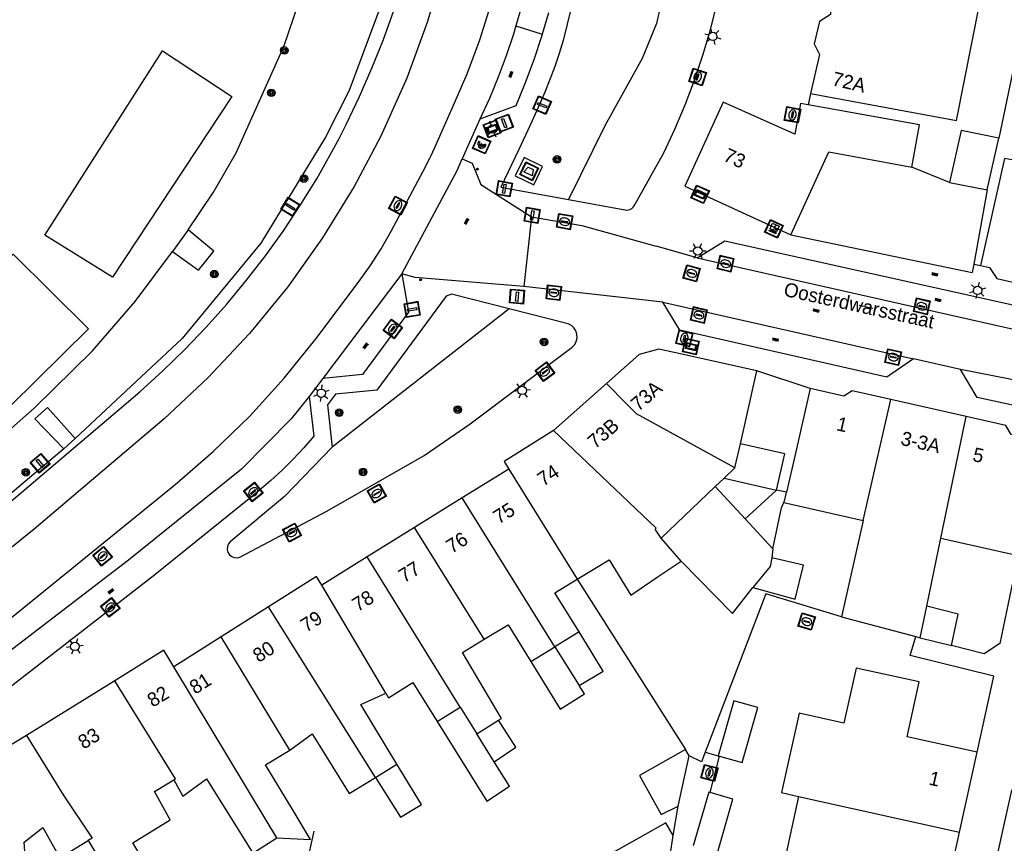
# Model space of a CAD drawing. Header units: metres. Extents: x 93870 to 95789, y 463036 to 464040.
# Tile 203 of 256: x 94582 to 94652, y 463525 to 463584. Entities that reach past the tile are written whole.
import ezdxf
from ezdxf.enums import TextEntityAlignment as Align

# ---------------------------------------------------------------- set-up
doc = ezdxf.new("R2010")
doc.units = ezdxf.units.M
doc.header["$LTSCALE"] = 25.4
for name, color, linetype in [('B_BEBOUWINGSGRENS_0', 1, 'Continuous'), ('B_LUIFEL_1', 200, 'Continuous'), ('B_TUSSENMUUR_0', 7, 'Continuous'), ('B_WOONBOOT_LIJN_0', 1, 'Continuous'), ('G_GRENS_ALGEMEEN_0', 7, 'Continuous'), ('Q_AFVAL_APART_PLAATS_0', 7, 'Continuous'), ('Q_BETAALAUTOMAAT_0', 7, 'Continuous'), ('Q_BOOM_0', 3, 'Continuous'), ('Q_BRANDKRAAN_0', 5, 'Continuous'), ('Q_ELEKTRAKAST_0', 7, 'Continuous'), ('Q_INSPECTIE_OF_RIOOLPUT_0', 253, 'Continuous'), ('Q_KOLK_0', 254, 'Continuous'), ('Q_LICHTMAST_0', 2, 'Continuous'), ('Q_OPLAADPAAL_0', 7, 'Continuous'), ('Q_STRAATNAAMBORD_0', 7, 'Continuous'), ('Q_VERKEERSBORDPAAL_0', 40, 'Continuous'), ('Q_WATERLEIDINGPUT_0', 5, 'Continuous'), ('S_GBKN_SYMBOOL_OV_GROOT_0', 7, 'Continuous'), ('T_CULTUURGRENS_0', 76, 'Continuous'), ('T_HEK_0', 57, 'Continuous'), ('T_HEK_LIJN_0', 6, 'Continuous'), ('T_MUUR_30CM_0', 10, 'Continuous'), ('T_SCHUTTING_0', 6, 'Continuous'), ('V_WEGGRENS_0', 7, 'Continuous'), ('W_WATERGRENS_0', 5, 'Continuous'), ('Z_GBKN_HUISNUMMER_0', 252, 'Continuous'), ('Z_STRAATNAAM_0', 252, 'Continuous')]:
    doc.layers.add(name, color=color, linetype=linetype)
doc.layers.add('Q_PAALTJE_0', color=7, linetype='Continuous', true_color=0x666666)

# ---------------------------------------------------------------- blocks, each defined once
blk = doc.blocks.new('Q_AFVAL_APART_PLAATS')
for points in [[(-0.5, 0.5), (0.5, 0.5), (0.5, -0.5), (-0.5, -0.5)], [(-0.336, 0.197), (0.331, 0.197), (0.19, -0.251), (-0.196, -0.251)]]:
    blk.add_lwpolyline(points, close=True)
blk.add_lwpolyline([(-0.442, 0.464), (0.438, 0.464, -0.414214), (0.459, 0.442), (0.459, -0.437, -0.414214), (0.438, -0.459), (-0.442, -0.459, -0.414214), (-0.463, -0.437), (-0.463, 0.442, -0.414214), (-0.442, 0.464)], format="xyb")
blk = doc.blocks.new('Q_STRAATNAAMBORD')
for points in [[(-0.5, 0.5), (0.5, 0.5), (0.5, -0.5), (-0.5, -0.5)], [(-0.369, 0.22), (0.358, 0.22), (0.358, -0.214), (-0.369, -0.214)]]:
    blk.add_lwpolyline(points, close=True)
for points in [[(-0.442, 0.464), (0.438, 0.464, -0.414214), (0.459, 0.442), (0.459, -0.437, -0.414214), (0.438, -0.459), (-0.442, -0.459, -0.414214), (-0.463, -0.437), (-0.463, 0.442), (-0.463, 0.444), (-0.463, 0.446), (-0.463, 0.448), (-0.462, 0.45), (-0.461, 0.451), (-0.46, 0.453), (-0.459, 0.455), (-0.458, 0.456), (-0.457, 0.457), (-0.456, 0.459), (-0.454, 0.46), (-0.453, 0.461), (-0.451, 0.462), (-0.449, 0.462), (-0.447, 0.463), (-0.446, 0.463), (-0.444, 0.464), (-0.442, 0.464)], [(-0.287, 0.16), (0.281, 0.16, -0.414214), (0.303, 0.139), (0.303, -0.134, -0.414214), (0.281, -0.156), (-0.287, -0.156, -0.414214), (-0.308, -0.134), (-0.308, 0.139), (-0.308, 0.14), (-0.308, 0.142), (-0.307, 0.144), (-0.307, 0.146), (-0.306, 0.148), (-0.305, 0.149), (-0.304, 0.151), (-0.303, 0.152), (-0.302, 0.154), (-0.3, 0.155), (-0.299, 0.156), (-0.297, 0.157), (-0.296, 0.158), (-0.294, 0.159), (-0.292, 0.159), (-0.29, 0.16), (-0.288, 0.16), (-0.287, 0.16)]]:
    blk.add_lwpolyline(points, format="xyb")
blk = doc.blocks.new('Q_OPLAADPAAL')
for points in [[(-0.5, 0.5), (0.5, 0.5), (0.5, -0.5), (-0.5, -0.5)], [(-0.08, 0.333), (0.071, 0.333), (0.071, -0.329), (-0.08, -0.329)]]:
    blk.add_lwpolyline(points, close=True)
blk.add_lwpolyline([(-0.442, 0.464), (0.438, 0.464, -0.414214), (0.459, 0.442), (0.459, -0.437, -0.414214), (0.438, -0.459), (-0.442, -0.459, -0.414214), (-0.463, -0.437), (-0.463, 0.442), (-0.463, 0.444), (-0.463, 0.446), (-0.463, 0.448), (-0.462, 0.45), (-0.461, 0.451), (-0.46, 0.453), (-0.459, 0.455), (-0.458, 0.456), (-0.457, 0.457), (-0.456, 0.459), (-0.454, 0.46), (-0.453, 0.461), (-0.451, 0.462), (-0.449, 0.462), (-0.447, 0.463), (-0.446, 0.463), (-0.444, 0.464), (-0.442, 0.464)], format="xyb")
blk = doc.blocks.new('Q_ELEKTRAKAST')
for points in [[(-0.5, 0.5), (0.5, 0.5), (0.5, -0.5), (-0.5, -0.5)], [(-0.262, 0.264), (0.25, 0.264), (0.25, 0.187), (-0.262, 0.187)], [(-0.262, 0.107), (0.25, 0.107), (0.25, -0.332), (-0.262, -0.332)]]:
    blk.add_lwpolyline(points, close=True)
blk.add_lwpolyline([(-0.442, 0.464), (0.438, 0.464, -0.414214), (0.459, 0.442), (0.459, -0.437, -0.414214), (0.438, -0.459), (-0.442, -0.459, -0.414214), (-0.463, -0.437), (-0.463, 0.442), (-0.463, 0.444), (-0.463, 0.446), (-0.463, 0.448), (-0.462, 0.45), (-0.461, 0.451), (-0.46, 0.453), (-0.459, 0.455), (-0.458, 0.456), (-0.457, 0.457), (-0.456, 0.459), (-0.454, 0.46), (-0.453, 0.461), (-0.451, 0.462), (-0.449, 0.462), (-0.447, 0.463), (-0.446, 0.463), (-0.444, 0.464), (-0.442, 0.464)], format="xyb")
blk.add_lwpolyline([(-0.177, 0.001, -1), (-0.177, -0.069, -1)], format="xyb", close=True)
blk.add_lwpolyline([(0.044, 0.088), (-0.056, -0.112), (0.044, -0.112), (-0.056, -0.312)])
blk = doc.blocks.new('Q_LICHTMAST')
for points in [[(-0.26, 0.15), (-0.52, 0.3)], [(0, 0.3), (0, 0.6)], [(0.26, 0.15), (0.52, 0.3)], [(-0.26, -0.15), (-0.52, -0.3)], [(0, -0.3), (0, -0.6)], [(0.26, -0.15), (0.52, -0.3)]]:
    blk.add_lwpolyline(points)
blk.add_circle((0, 0), 0.3)
blk = doc.blocks.new('Q_VERKEERSBORDPAAL')
for points in [[(-0.5, 0.5), (0.5, 0.5), (0.5, -0.5), (-0.5, -0.5)], [(-0.08, 0.333), (0.071, 0.333), (0.071, -0.329), (-0.08, -0.329)]]:
    blk.add_lwpolyline(points, close=True)
blk.add_lwpolyline([(-0.442, 0.464), (0.438, 0.464, -0.414214), (0.459, 0.442), (0.459, -0.437, -0.414214), (0.438, -0.459), (-0.442, -0.459, -0.414214), (-0.463, -0.437), (-0.463, 0.442), (-0.463, 0.444), (-0.463, 0.446), (-0.463, 0.448), (-0.462, 0.45), (-0.461, 0.451), (-0.46, 0.453), (-0.459, 0.455), (-0.458, 0.456), (-0.457, 0.457), (-0.456, 0.459), (-0.454, 0.46), (-0.453, 0.461), (-0.451, 0.462), (-0.449, 0.462), (-0.447, 0.463), (-0.446, 0.463), (-0.444, 0.464), (-0.442, 0.464)], format="xyb")
blk = doc.blocks.new('Q_PAAL_STEEN')
for points in [[(-0.5, 0.5), (0.5, 0.5), (0.5, -0.5), (-0.5, -0.5)], [(-0.08, 0.33), (0.07, 0.33), (0.07, -0.33), (-0.08, -0.33)]]:
    blk.add_lwpolyline(points, close=True)
blk.add_lwpolyline([(-0.44, 0.46), (0.44, 0.46, -0.414214), (0.46, 0.44), (0.46, -0.44, -0.414214), (0.44, -0.46), (-0.44, -0.46, -0.414214), (-0.46, -0.44), (-0.46, 0.44), (-0.46, 0.44), (-0.46, 0.45), (-0.46, 0.45), (-0.46, 0.45), (-0.46, 0.45), (-0.46, 0.45), (-0.46, 0.45), (-0.46, 0.46), (-0.46, 0.46), (-0.46, 0.46), (-0.45, 0.46), (-0.45, 0.46), (-0.45, 0.46), (-0.45, 0.46), (-0.45, 0.46), (-0.45, 0.46), (-0.44, 0.46), (-0.44, 0.46)], format="xyb")
blk = doc.blocks.new('Q_PAALTJE')
at = {"color": 251, "true_color": 0x666666, "xscale": 0.1, "yscale": 0.1, "zscale": 0.01}
blk.add_blockref('Q_PAAL_STEEN', (0, 0), dxfattribs=at)
blk = doc.blocks.new('Q_INSPECTIE_OF_RIOOLPUT')
blk.add_lwpolyline([(-0.5, 0.5), (0.5, 0.5), (0.5, -0.5), (-0.5, -0.5)], close=True)
for points in [[(-0.442, 0.464), (0.438, 0.464, -0.414214), (0.459, 0.442), (0.459, -0.437, -0.414214), (0.438, -0.459), (-0.442, -0.459, -0.414214), (-0.463, -0.437), (-0.463, 0.442), (-0.463, 0.444), (-0.463, 0.446), (-0.463, 0.448), (-0.462, 0.45), (-0.461, 0.451), (-0.46, 0.453), (-0.459, 0.455), (-0.458, 0.456), (-0.457, 0.457), (-0.456, 0.459), (-0.454, 0.46), (-0.453, 0.461), (-0.451, 0.462), (-0.449, 0.462), (-0.447, 0.463), (-0.446, 0.463), (-0.444, 0.464), (-0.442, 0.464)], [(-0.345, 0.105, 0.380426), (-0.276, -0.18)], [(-0.008, 0.266, 0.240218), (-0.345, 0.105)], [(-0.194, 0.045, 0.853344), (-0.194, -0.032)], [(0.331, 0.111, 0.240191), (-0.008, 0.266)], [(0.185, -0.032, 0.849746), (0.185, 0.045)], [(0.267, -0.176, 0.380426), (0.331, 0.111)], [(-0.276, -0.18, 0.148452), (0.012, -0.257)], [(0.012, -0.257, 0.131742), (0.267, -0.176)]]:
    blk.add_lwpolyline(points, format="xyb")
for points in [[(-0.194, 0.045), (0.185, 0.045)], [(0.185, -0.032), (-0.194, -0.032)]]:
    blk.add_lwpolyline(points)
blk = doc.blocks.new('Q_KOLK')
blk.add_lwpolyline([(-0.5, 0.5), (0.5, 0.5), (0.5, -0.5), (-0.5, -0.5)], close=True)
for points in [[(-0.442, 0.464), (0.438, 0.464, -0.414214), (0.459, 0.442), (0.459, -0.437, -0.414214), (0.438, -0.459), (-0.442, -0.459, -0.414214), (-0.463, -0.437), (-0.463, 0.442, -0.414214), (-0.442, 0.464)], [(-0.345, 0.105, 0.380426), (-0.276, -0.18)], [(-0.008, 0.266, 0.240218), (-0.345, 0.105)], [(-0.194, 0.045, 0.853344), (-0.194, -0.032)], [(0.331, 0.111, 0.240191), (-0.008, 0.266)], [(0.185, -0.032, 0.849746), (0.185, 0.045)], [(0.267, -0.176, 0.380426), (0.331, 0.111)], [(-0.276, -0.18, 0.148452), (0.012, -0.257)], [(0.012, -0.257, 0.131742), (0.267, -0.176)]]:
    blk.add_lwpolyline(points, format="xyb")
for points in [[(-0.194, 0.045), (0.185, 0.045)], [(0.185, -0.032), (-0.194, -0.032)]]:
    blk.add_lwpolyline(points)
blk = doc.blocks.new('Q_BRANDKRAAN')
blk.add_lwpolyline([(-0.5, 0.5), (0.5, 0.5), (0.5, -0.5), (-0.5, -0.5)], close=True)
for points in [[(-0.442, 0.464), (0.438, 0.464, -0.414214), (0.459, 0.442), (0.459, -0.437, -0.414214), (0.438, -0.459), (-0.442, -0.459, -0.414214), (-0.463, -0.437), (-0.463, 0.442), (-0.463, 0.444), (-0.463, 0.446), (-0.463, 0.448), (-0.462, 0.45), (-0.461, 0.451), (-0.46, 0.453), (-0.459, 0.455), (-0.458, 0.456), (-0.457, 0.457), (-0.456, 0.459), (-0.454, 0.46), (-0.453, 0.461), (-0.451, 0.462), (-0.449, 0.462), (-0.447, 0.463), (-0.446, 0.463), (-0.444, 0.464), (-0.442, 0.464)], [(-0.345, 0.105, 0.380426), (-0.276, -0.18)], [(-0.008, 0.266, 0.240218), (-0.345, 0.105)], [(-0.194, 0.045, 0.853344), (-0.194, -0.032)], [(0.331, 0.111, 0.240191), (-0.008, 0.266)], [(0.185, -0.032, 0.849746), (0.185, 0.045)], [(0.267, -0.176, 0.380426), (0.331, 0.111)], [(-0.276, -0.18, 0.148452), (0.012, -0.257)], [(0.012, -0.257, 0.131742), (0.267, -0.176)]]:
    blk.add_lwpolyline(points, format="xyb")
for points in [[(-0.194, 0.045), (0.185, 0.045)], [(0.185, -0.032), (-0.194, -0.032)]]:
    blk.add_lwpolyline(points)
blk = doc.blocks.new('Q_WATERLEIDINGPUT')
blk.add_lwpolyline([(-0.5, 0.5), (0.5, 0.5), (0.5, -0.5), (-0.5, -0.5)], close=True)
for points in [[(-0.442, 0.464), (0.438, 0.464, -0.414214), (0.459, 0.442), (0.459, -0.437, -0.414214), (0.438, -0.459), (-0.442, -0.459, -0.414214), (-0.463, -0.437), (-0.463, 0.442), (-0.463, 0.444), (-0.463, 0.446), (-0.463, 0.448), (-0.462, 0.45), (-0.461, 0.451), (-0.46, 0.453), (-0.459, 0.455), (-0.458, 0.456), (-0.457, 0.457), (-0.456, 0.459), (-0.454, 0.46), (-0.453, 0.461), (-0.451, 0.462), (-0.449, 0.462), (-0.447, 0.463), (-0.446, 0.463), (-0.444, 0.464), (-0.442, 0.464)], [(-0.345, 0.105, 0.380426), (-0.276, -0.18)], [(-0.008, 0.266, 0.240218), (-0.345, 0.105)], [(-0.194, 0.045, 0.853344), (-0.194, -0.032)], [(0.331, 0.111, 0.240191), (-0.008, 0.266)], [(0.185, -0.032, 0.849746), (0.185, 0.045)], [(0.267, -0.176, 0.380426), (0.331, 0.111)], [(-0.276, -0.18, 0.148452), (0.012, -0.257)], [(0.012, -0.257, 0.131742), (0.267, -0.176)]]:
    blk.add_lwpolyline(points, format="xyb")
for points in [[(-0.194, 0.045), (0.185, 0.045)], [(0.185, -0.032), (-0.194, -0.032)]]:
    blk.add_lwpolyline(points)
blk = doc.blocks.new('Q_BETAALAUTOMAAT')
blk.add_lwpolyline([(-0.5, 0.5), (0.5, 0.5), (0.5, -0.5), (-0.5, -0.5)], close=True)
for points in [[(-0.442, 0.464), (0.438, 0.464, -0.414214), (0.459, 0.442), (0.459, -0.437, -0.414214), (0.438, -0.459), (-0.442, -0.459, -0.414214), (-0.463, -0.437), (-0.463, 0.442), (-0.463, 0.444), (-0.463, 0.446), (-0.463, 0.448), (-0.462, 0.45), (-0.461, 0.451), (-0.46, 0.453), (-0.459, 0.455), (-0.458, 0.456), (-0.457, 0.457), (-0.456, 0.459), (-0.454, 0.46), (-0.453, 0.461), (-0.451, 0.462), (-0.449, 0.462), (-0.447, 0.463), (-0.446, 0.463), (-0.444, 0.464), (-0.442, 0.464)], [(-0.203, 0.032, 0.050902), (-0.201, -0.03)], [(-0.002, 0.295, 0.299915), (-0.19, 0.099)], [(-0.112, 0.032, 0.069027), (-0.112, -0.03)], [(0.002, 0.2, 0.158079), (-0.093, 0.099)], [(0.146, 0.286, 0.138529), (-0.002, 0.295)], [(0.137, 0.201, 0.200552), (0.002, 0.2)], [(-0.185, -0.097, 0.345501), (0.016, -0.284)], [(-0.091, -0.097, 0.158478), (0.007, -0.196)], [(0.007, -0.196, 0.260272), (0.133, -0.183)], [(0.016, -0.284, 0.17253), (0.151, -0.265)]]:
    blk.add_lwpolyline(points, format="xyb")
for points in [[(-0.203, 0.032), (-0.268, 0.032), (-0.268, 0.099)], [(-0.268, 0.099), (-0.19, 0.099)], [(0.057, 0.032), (-0.112, 0.032)], [(-0.093, 0.099), (0.057, 0.099)], [(0.057, 0.099), (0.057, 0.032)], [(0.146, 0.286), (0.137, 0.201)], [(-0.185, -0.097), (-0.268, -0.097), (-0.268, -0.03)], [(-0.268, -0.03), (-0.201, -0.03)], [(-0.112, -0.03), (0.057, -0.03)], [(0.057, -0.097), (-0.091, -0.097)], [(0.057, -0.03), (0.057, -0.097)], [(0.133, -0.183), (0.151, -0.265)]]:
    blk.add_lwpolyline(points)
blk = doc.blocks.new('Q_BOOM')
for radius in [0.27, 0.18, 0.09]:
    blk.add_circle((0, 0), radius)
blk = doc.blocks.new('S_GBKN_SYMBOOL_OV_GROOT')
for points in [[(-0.21875, 0.0625), (0.21875, 0.0625)], [(-0.21875, 0), (0.21875, 0)], [(-0.1875, 0.0625), (-0.1875, 0)], [(-0.125, 0.09375), (-0.125, 0.0625)], [(-0.125, 0), (-0.125, -0.0625)], [(-0.0625, 0.0625), (-0.0625, 0)], [(0, 0.09375), (0, 0.0625)], [(0, 0), (0, -0.0625)], [(0.0625, 0.0625), (0.0625, 0)], [(0.125, 0.09375), (0.125, 0.0625)], [(0.125, 0), (0.125, -0.0625)], [(0.1875, 0.0625), (0.1875, 0)], [(-0.21875, -0.0625), (0.21875, -0.0625)], [(-0.1875, -0.0625), (-0.1875, -0.09375)], [(-0.0625, -0.0625), (-0.0625, -0.09375)], [(0.0625, -0.0625), (0.0625, -0.09375)], [(0.1875, -0.0625), (0.1875, -0.09375)]]:
    blk.add_lwpolyline(points)

msp = doc.modelspace()

# ---------------------------------------------------------------- linework, layer by layer
at = {"layer": 'B_BEBOUWINGSGRENS_0'}
for p, q in [((94650.609, 463571.649), (94651.438, 463575.328)), ((94629.037, 463571.894), (94636.607, 463568.44)), ((94647.913, 463572.163), (94650.609, 463571.649)), ((94593.612, 463568.787), (94592.507, 463567.251)), ((94634.17, 463558.75), (94628.284, 463560.038)), ((94633.004, 463553.543), (94634.17, 463558.75)), ((94623.458, 463557.832), (94619.673, 463554.483)), ((94649.121, 463555.48), (94643.727, 463556.699)), ((94585.552, 463553.909), (94583.59, 463556.123)), ((94584.746, 463553.178), (94585.552, 463553.909)), ((94632.62, 463551.83), (94633.004, 463553.543)), ((94616.479, 463551.739), (94613.158, 463549.679)), ((94631.843, 463551.089), (94632.62, 463551.83)), ((94631.212, 463550.489), (94631.843, 463551.089)), ((94631.843, 463551.089), (94635.585, 463550.242)), ((94627.35, 463546.809), (94631.212, 463550.489)), ((94635.585, 463550.242), (94633.353, 463548.176)), ((94636.3, 463550.08), (94635.585, 463550.242)), ((94613.158, 463549.679), (94609.768, 463547.576)), ((94636.099, 463549.359), (94641.77, 463548.072)), ((94633.353, 463548.176), (94635.33, 463546.04)), ((94641.77, 463548.072), (94640.211, 463541.202)), ((94609.768, 463547.576), (94606.377, 463545.472)), ((94628.78, 463545.181), (94627.35, 463546.809)), ((94646.3, 463541.966), (94647.312, 463546.814)), ((94647.312, 463546.814), (94652.825, 463545.564)), ((94606.377, 463545.472), (94603.15, 463543.47)), ((94599.351, 463541.906), (94595.969, 463539.772)), ((94645.83, 463539.713), (94646.3, 463541.966)), ((94640.211, 463541.202), (94645.524, 463539.794)), ((94621.495, 463540.125), (94619.777, 463539.068)), ((94595.969, 463539.772), (94592.589, 463537.64)), ((94645.524, 463539.794), (94645.83, 463539.713)), ((94645.83, 463539.713), (94648.062, 463539.148)), ((94618.065, 463538.015), (94619.777, 463539.068)), ((94588.377, 463536.639), (94582.083, 463532.732)), ((94632.536, 463535.216), (94631.428, 463531.3)), ((94611.377, 463533.751), (94613.02, 463534.771)), ((94613.02, 463534.771), (94614.203, 463532.864)), ((94614.203, 463532.864), (94615.76, 463533.83)), ((94649.903, 463531.552), (94644.892, 463532.649)), ((94629.344, 463531.299), (94629.097, 463531.738)), ((94628.559, 463527.712), (94629.344, 463531.299)), ((94631.428, 463531.3), (94631.524, 463531.273)), ((94648.644, 463525.86), (94649.903, 463531.552)), ((94606.973, 463529.745), (94608.506, 463530.706)), ((94632.477, 463528.212), (94630.844, 463528.681)), ((94631.373, 463524.372), (94632.477, 463528.212)), ((94627.927, 463523.706), (94628.212, 463525.609)), ((94647.48, 463520.594), (94648.644, 463525.86))]:
    msp.add_line(p, q, dxfattribs=at)
for points in [[(94638, 463578.52), (94648.43, 463576.58), (94649, 463579.47), (94650.065, 463584.848)], [(94639.44, 463584.567), (94639.424, 463584.135), (94638.65, 463583.64), (94638.27, 463582.06), (94638.66, 463581.29), (94638, 463578.52)], [(94637.852, 463577.7), (94637.3, 463577.8), (94636.88, 463575.6), (94631.768, 463577.9), (94629.037, 463571.894)], [(94645.24, 463573.25), (94645.78, 463576.27), (94637.852, 463577.7)], [(94656.202, 463576.485), (94656.06, 463576.52), (94655.25, 463573.26), (94651.85, 463573.88), (94650.14, 463566.24)], [(94651.438, 463575.328), (94648.754, 463575.882), (94647.913, 463572.163)], [(94636.607, 463568.44), (94639.31, 463574.36), (94645.24, 463573.25)], [(94592.507, 463567.251), (94594.363, 463565.903), (94595.453, 463567.263), (94593.612, 463568.787)], [(94650.14, 463566.24), (94650.78, 463566.1), (94651.3, 463565.32), (94653.17, 463564.9), (94653.87, 463565.41), (94655.62, 463565.02), (94655.701, 463564.887)], [(94628.284, 463560.038), (94627.18, 463560.28), (94625.796, 463559.902), (94623.458, 463557.832)], [(94637.98, 463557.49), (94636.886, 463552.664), (94636.3, 463550.08)], [(94643.727, 463556.699), (94640.98, 463557.32), (94640.38, 463556.94), (94637.98, 463557.49)], [(94583.59, 463556.123), (94582.68, 463555.314), (94584.746, 463553.178)], [(94654.586, 463553.693), (94652.32, 463554.21), (94651.95, 463554.84), (94649.121, 463555.48)], [(94619.673, 463554.483), (94616.152, 463552.279), (94616.479, 463551.739)], [(94635.585, 463550.242), (94636.171, 463552.826), (94633.004, 463553.543)], [(94635.33, 463546.04), (94635.93, 463548.97), (94636.099, 463549.359)], [(94621.366, 463543.876), (94623.64, 463545.26), (94625.18, 463542.75), (94627.062, 463544.021), (94628.78, 463545.181)], [(94635.245, 463545.404), (94635.126, 463544.798), (94633.888, 463543.297)], [(94633.888, 463543.297), (94636.904, 463542.467), (94637.5, 463544.88), (94635.245, 463545.404)], [(94603.15, 463543.47), (94602.78, 463544.07), (94599.351, 463541.906)], [(94621.495, 463540.125), (94619.78, 463542.91), (94621.366, 463543.876)], [(94648.062, 463539.148), (94648.532, 463541.402), (94646.3, 463541.966)], [(94614.733, 463539.6), (94616.45, 463540.64), (94618.065, 463538.015)], [(94621.51, 463536.308), (94623.21, 463537.34), (94621.495, 463540.125)], [(94615.76, 463533.83), (94615.97, 463533.96), (94613.18, 463538.66), (94614.733, 463539.6)], [(94592.589, 463537.64), (94591.884, 463538.816), (94588.377, 463536.639)], [(94618.065, 463538.015), (94620.16, 463534.61), (94621.877, 463535.724), (94621.51, 463536.308)], [(94644.892, 463532.649), (94645.757, 463536.563), (94641.263, 463537.543), (94640.395, 463533.633), (94637.201, 463534.332), (94635.95, 463528.675), (94637.157, 463528.401)], [(94607.71, 463535.77), (94607.91, 463535.43), (94609.65, 463536.52), (94611.377, 463533.751)], [(94608.506, 463530.706), (94605.92, 463534.96), (94607.71, 463535.77)], [(94631.524, 463531.273), (94633.145, 463530.811), (94634.261, 463534.728), (94632.536, 463535.216)], [(94615.437, 463530.875), (94616.98, 463531.9), (94615.76, 463533.83)], [(94611.377, 463533.751), (94614.92, 463528.07), (94616.527, 463529.12), (94615.437, 463530.875)], [(94582.083, 463532.732), (94575.66, 463528.88), (94576.44, 463527.58)], [(94600.87, 463531.7), (94602.45, 463532.85), (94605.09, 463528.6), (94606.973, 463529.745)], [(94599.946, 463525.436), (94602.332, 463525.34), (94601.1, 463527.4), (94599.129, 463530.643), (94600.87, 463531.7)], [(94629.097, 463531.738), (94625.805, 463529.885), (94627.365, 463527.114), (94628.559, 463527.712)], [(94606.973, 463529.745), (94608.75, 463526.911), (94610.26, 463527.82), (94608.506, 463530.706)], [(94586.48, 463525.25), (94589.06, 463521), (94591.32, 463522.37), (94589.66, 463525.1), (94592.34, 463526.72), (94591.21, 463528.74), (94592.6, 463529.58)], [(94592.6, 463529.58), (94593.24, 463528.41), (94594.93, 463529.65), (94597.49, 463525.54), (94598.223, 463524.363), (94599.946, 463525.436)], [(94630.844, 463528.681), (94630.748, 463528.709), (94629.643, 463524.866)], [(94637.157, 463528.401), (94636.011, 463523.138), (94637.222, 463522.863)], [(94580.22, 463521.77), (94582.09, 463522.91), (94581.91, 463525.14), (94583.24, 463526.19), (94584.46, 463524.03), (94586.48, 463525.25)], [(94628.212, 463525.609), (94627.697, 463526.525), (94623.925, 463524.402), (94624.48, 463523.51)]]:
    msp.add_lwpolyline(points, dxfattribs=at)
at = {"layer": 'B_LUIFEL_1'}
msp.add_line((94631.212, 463550.489), (94633.353, 463548.176), dxfattribs=at)
at = {"layer": 'B_TUSSENMUUR_0'}
for p, q in [((94641.77, 463548.072), (94643.727, 463556.699)), ((94647.312, 463546.814), (94649.121, 463555.48)), ((94616.479, 463551.739), (94621.366, 463543.876)), ((94619.777, 463539.068), (94613.158, 463549.679)), ((94614.733, 463539.6), (94609.768, 463547.576)), ((94613.02, 463534.771), (94606.377, 463545.472)), ((94607.71, 463535.77), (94603.15, 463543.47)), ((94606.973, 463529.745), (94599.351, 463541.906)), ((94600.87, 463531.7), (94595.969, 463539.772)), ((94619.777, 463539.068), (94621.51, 463536.308)), ((94615.437, 463530.875), (94614.203, 463532.864)), ((94637.157, 463528.401), (94648.644, 463525.86))]:
    msp.add_line(p, q, dxfattribs=at)
for points in [[(94632.62, 463551.83), (94625.602, 463555.671), (94624.883, 463556.396), (94623.458, 463557.832)], [(94627.35, 463546.809), (94626.924, 463547.463), (94627.009, 463547.516), (94619.673, 463554.483)], [(94636.099, 463549.359), (94636.178, 463549.542), (94636.3, 463550.08)], [(94599.946, 463525.436), (94599.178, 463526.71), (94592.589, 463537.64)], [(94592.6, 463529.58), (94592.722, 463529.654), (94588.377, 463536.639)], [(94582.083, 463532.732), (94584.707, 463528.516), (94586.759, 463525.418), (94586.48, 463525.25)]]:
    msp.add_lwpolyline(points, dxfattribs=at)
at = {"layer": 'B_WOONBOOT_LIJN_0'}
for points in [[(94591.786, 463581.539), (94596.734, 463578.295), (94588.221, 463565.425), (94583.379, 463568.404), (94591.786, 463581.539)], [(94586.509, 463561.736), (94577.198, 463552.589), (94571.984, 463557.907), (94581.135, 463567.054), (94586.509, 463561.736)]]:
    msp.add_lwpolyline(points, dxfattribs=at)
at = {"layer": 'G_GRENS_ALGEMEEN_0'}
msp.add_line((94647.913, 463572.163), (94645.24, 463573.25), dxfattribs=at)
for points in [[(94593.411, 463645.887), (94594.46, 463643.673), (94595.319, 463643.124), (94596.802, 463641.011), (94600.239, 463635.592), (94602.691, 463631.464), (94604.861, 463626.955), (94607.041, 463621.214), (94608.121, 463617.822), (94609.329, 463612.83), (94610.082, 463603.352), (94609.58, 463597.598), (94608.996, 463592.055), (94607.502, 463585.161), (94605.097, 463578.718), (94603.42, 463575.392), (94598.791, 463567.84), (94593.196, 463561.033), (94585.552, 463553.909)], [(94584.746, 463553.178), (94575.1, 463545.046), (94571.401, 463541.658)]]:
    msp.add_lwpolyline(points, dxfattribs=at)
at = {"layer": 'T_CULTUURGRENS_0'}
msp.add_line((94616.515, 463563.164), (94603.887, 463553.289), dxfattribs=at)
msp.add_lwpolyline([(94622.676, 463606.743), (94625.41, 463601.592), (94626.994, 463597.972), (94628.082, 463594.317), (94628.285, 463592.82), (94628.149, 463588.481), (94627.02, 463583.51), (94625.994, 463581.007), (94623.346, 463576.193), (94620.749, 463570.954)], dxfattribs=at)
at = {"layer": 'T_HEK_0'}
for p, q in [((94652.548, 463580.681), (94651.438, 463575.328)), ((94650.609, 463571.649), (94649.668, 463566.335)), ((94649.668, 463566.335), (94649.55, 463565.75)), ((94650.405, 463538.555), (94648.062, 463539.148)), ((94628.212, 463525.609), (94628.559, 463527.712))]:
    msp.add_line(p, q, dxfattribs=at)
for points in [[(94628.78, 463545.181), (94632.438, 463541.435), (94633.888, 463543.297)], [(94652.825, 463545.564), (94651.523, 463539.289), (94650.405, 463538.555)], [(94640.211, 463541.202), (94634.833, 463542.85), (94630.503, 463531.558)], [(94630.503, 463531.558), (94630.236, 463530.861), (94629.344, 463531.299)]]:
    msp.add_lwpolyline(points, dxfattribs=at)
at = {"layer": 'T_HEK_LIJN_0'}
msp.add_line((94602.582, 463525.917), (94597.533, 463502.976), dxfattribs=at)
at = {"layer": 'T_MUUR_30CM_0'}
for p, q in [((94635.33, 463546.04), (94635.245, 463545.404)), ((94621.366, 463543.876), (94629.097, 463531.738))]:
    msp.add_line(p, q, dxfattribs=at)
at = {"layer": 'T_SCHUTTING_0'}
msp.add_line((94630.844, 463528.681), (94631.524, 463531.273), dxfattribs=at)
at = {"layer": 'V_WEGGRENS_0'}
for p, q in [((94616.981, 463583.325), (94618.873, 463582.748)), ((94638, 463578.52), (94637.852, 463577.7)), ((94614.415, 463576.678), (94613.17, 463573.857)), ((94607.426, 463575.604), (94606.669, 463574.168)), ((94610.928, 463574.049), (94611.209, 463574.655)), ((94618.097, 463569.712), (94617.549, 463564.742)), ((94636.607, 463568.44), (94649.55, 463565.75)), ((94629.929, 463566.802), (94626.996, 463567.618)), ((94629.929, 463566.802), (94662.06, 463559.56)), ((94649.668, 463566.335), (94650.14, 463566.24)), ((94608.861, 463565.65), (94603.23, 463558.197)), ((94627.473, 463563.629), (94617.549, 463564.742)), ((94628.676, 463561.648), (94627.473, 463563.629)), ((94627.473, 463563.629), (94645.36, 463559.59)), ((94648.709, 463558.839), (94645.36, 463559.59)), ((94637.98, 463557.49), (94634.17, 463558.75)), ((94661.22, 463556.339), (94648.709, 463558.839)), ((94603.23, 463558.197), (94602.251, 463556.902)), ((94630.503, 463531.558), (94631.428, 463531.3))]:
    msp.add_line(p, q, dxfattribs=at)
for points in [[(94594.631, 463650.036), (94600.058, 463641.411), (94605.533, 463632.708), (94606.94, 463630.01), (94608.172, 463627.227), (94609.224, 463624.372), (94611.06, 463618.192), (94611.571, 463616.177), (94611.99, 463614.142), (94612.725, 463609.137), (94613.112, 463604.093), (94613.147, 463599.035), (94612.978, 463595.254), (94612.557, 463591.493), (94611.888, 463587.768), (94610.685, 463583.642), (94609.208, 463579.606), (94607.465, 463575.678), (94607.426, 463575.604)], [(94611.209, 463574.655), (94611.29, 463574.829), (94612.476, 463577.51), (94613.514, 463579.901), (94614.427, 463582.342), (94615.212, 463584.828), (94615.888, 463587.441), (94616.424, 463590.086), (94616.818, 463592.756), (94617.07, 463595.444), (94617.238, 463600.451), (94617.075, 463605.458), (94616.58, 463610.443), (94615.757, 463615.384), (94614.81, 463619.451), (94613.617, 463623.451), (94612.183, 463627.372), (94610.513, 463631.198), (94608.612, 463634.916), (94606.489, 463638.51), (94601.454, 463646.66)], [(94622.676, 463606.743), (94623.047, 463601.261), (94622.952, 463598.862), (94622.789, 463596.467), (94622.557, 463594.078), (94622.256, 463591.696), (94621.887, 463589.324), (94621.451, 463586.963), (94620.946, 463584.616), (94620.375, 463582.284), (94620.079, 463581.354), (94619.76, 463580.432), (94619.418, 463579.518), (94619.055, 463578.612), (94618.67, 463577.715), (94618.147, 463576.564), (94617.199, 463574.507), (94615.925, 463571.825), (94620.749, 463570.954)], [(94604.399, 463575.357), (94604.893, 463576.301), (94605.845, 463578.287), (94606.728, 463580.305), (94607.539, 463582.352), (94608.278, 463584.427)], [(94620.749, 463570.954), (94624.912, 463570.203), (94625.038, 463570.216), (94625.16, 463570.256), (94625.27, 463570.32), (94625.365, 463570.405), (94625.44, 463570.508), (94627.534, 463574.269), (94628.334, 463575.972), (94629.068, 463577.704), (94629.735, 463579.463), (94630.334, 463581.246), (94630.864, 463583.051), (94631.324, 463584.875)], [(94617.27, 463584.318), (94616.981, 463583.325)], [(94619.31, 463584.266), (94618.873, 463582.748)], [(94616.981, 463583.325), (94616.814, 463582.749), (94616.3, 463581.199), (94615.728, 463579.669), (94615.1, 463578.161), (94614.415, 463576.678)], [(94618.873, 463582.748), (94618.824, 463582.577), (94618.274, 463580.908), (94617.659, 463579.262), (94616.982, 463577.641), (94614.415, 463576.678)], [(94571.625, 463541.522), (94590.177, 463557.245), (94591.806, 463558.727), (94593.383, 463560.265), (94594.904, 463561.857), (94596.369, 463563.502), (94597.775, 463565.196), (94599.121, 463566.94), (94600.405, 463568.729), (94601.626, 463570.562), (94602.782, 463572.436), (94603.871, 463574.35), (94604.399, 463575.357)], [(94606.669, 463574.168), (94605.462, 463571.875), (94603.208, 463568.216), (94600.714, 463564.716), (94597.992, 463561.39), (94595.053, 463558.255), (94591.91, 463555.324), (94582.621, 463547.451), (94567.582, 463535.298), (94565.741, 463533.735), (94563.977, 463532.085), (94561.859, 463529.962), (94560.61, 463528.596), (94559.455, 463527.148), (94558.401, 463525.626), (94557.451, 463524.037), (94556.611, 463522.388), (94555.883, 463520.685), (94555.355, 463519.307), (94554.891, 463517.939), (94554.349, 463516.058), (94553.048, 463511.18), (94546.015, 463478.068), (94545.519, 463475.557)], [(94572.385, 463534.166), (94592.656, 463550.605), (94595.409, 463552.979), (94598.013, 463555.515), (94600.458, 463558.205), (94602.736, 463561.037), (94605.771, 463565.054), (94606.609, 463566.225), (94607.384, 463567.438), (94608.096, 463568.69), (94610.388, 463572.979), (94610.856, 463573.896), (94610.928, 463574.049)], [(94608.861, 463565.65), (94612.805, 463573.03), (94613.17, 463573.857)], [(94613.17, 463573.857), (94613.862, 463573.551), (94614.495, 463572.022), (94618.097, 463569.712)], [(94617.58, 463573.938), (94616.948, 463572.648), (94618.264, 463572.007), (94618.896, 463573.297), (94617.58, 463573.938)], [(94618.097, 463569.712), (94621.702, 463569.092), (94626.996, 463567.618)], [(94629.929, 463566.802), (94631.905, 463568.003), (94660.88, 463561.56), (94662.06, 463559.56)], [(94608.861, 463565.65), (94609.33, 463562.928), (94606.045, 463558.484), (94603.23, 463558.197)], [(94617.549, 463564.742), (94609.802, 463565.387), (94608.861, 463565.65)], [(94616.515, 463563.164), (94612.406, 463564.212), (94612.016, 463564.068), (94607.074, 463557.365), (94604.134, 463557.078), (94603.547, 463556.31), (94603.887, 463553.289)], [(94603.887, 463553.289), (94600.488, 463549.788), (94596.617, 463546.553), (94596.489, 463546.395), (94596.415, 463546.205), (94596.403, 463546.002), (94596.453, 463545.805), (94596.562, 463545.633), (94596.719, 463545.503), (94596.907, 463545.426), (94597.11, 463545.412), (94597.308, 463545.46), (94603.495, 463548.734), (94610.441, 463552.695), (94613.74, 463554.964), (94621.017, 463560.426), (94621.187, 463560.614), (94621.303, 463560.84), (94621.357, 463561.088), (94621.346, 463561.341), (94621.271, 463561.583), (94621.136, 463561.798), (94620.95, 463561.971), (94620.726, 463562.091), (94616.515, 463563.164)], [(94645.36, 463559.59), (94643.45, 463558.28), (94628.676, 463561.648)], [(94661.22, 463556.339), (94659.47, 463554.78), (94649.9, 463556.839), (94648.709, 463558.839)], [(94602.251, 463556.902), (94600.966, 463555.312), (94597.411, 463551.729), (94589.35, 463545.241), (94575.07, 463534.303), (94573.077, 463532.776), (94569.08, 463529.46)], [(94602.251, 463556.902), (94602.573, 463554.072), (94601.855, 463553.24), (94601.107, 463552.435), (94600.328, 463551.659), (94599.522, 463550.912), (94598.688, 463550.197), (94598.118, 463549.738), (94591.109, 463544.094), (94576.333, 463532.648), (94571.834, 463529.163), (94569.08, 463529.46)], [(94649.903, 463531.552), (94651.082, 463536.968), (94645.126, 463538.446), (94645.524, 463539.794)], [(94657.204, 463527.745), (94652.355, 463528.838), (94650.933, 463522.531), (94655.782, 463521.438)]]:
    msp.add_lwpolyline(points, dxfattribs=at)
at = {"layer": 'W_WATERGRENS_0'}
for points in [[(94593.612, 463568.787), (94595.42, 463571.47), (94597.04, 463574.27), (94600.43, 463581.87), (94601.85, 463585.99), (94603.65, 463594.33), (94604.52, 463603.28), (94604.27, 463609.64), (94603.51, 463614.39), (94603.238, 463615.832), (94602.894, 463617.258), (94602.478, 463618.665)], [(94541.545, 463477.381), (94539.5, 463482.91), (94539.2, 463484.63), (94539.21, 463495.54), (94539.77, 463500), (94542.56, 463507.29), (94546.79, 463519.57), (94548.04, 463522.35), (94549.9, 463525.82), (94554.15, 463531.52), (94557.16, 463534.64), (94561.09, 463538.2), (94571.3, 463546.12), (94582.64, 463556.08), (94586.8, 463560.16), (94589.83, 463563.69), (94592.507, 463567.251)]]:
    msp.add_lwpolyline(points, dxfattribs=at)
at = {"layer": 'Z_STRAATNAAM_0'}
msp.add_line((94641.485, 463563.429), (94642.462, 463563.214), dxfattribs=at)

# ---------------------------------------------------------------- block references
at = {"layer": 'Q_AFVAL_APART_PLAATS_0', "rotation": 154.0301173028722}
msp.add_blockref('Q_AFVAL_APART_PLAATS', (94617.936, 463572.959), dxfattribs=at)
at = {"layer": 'Q_BETAALAUTOMAAT_0', "rotation": 66.18655631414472}
msp.add_blockref('Q_BETAALAUTOMAAT', (94614.554, 463574.855), dxfattribs=at)
at = {"layer": 'Q_BOOM_0'}
for p, rotation in [((94600.468, 463581.583), 65.96061336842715), ((94599.551, 463578.556), 65.96061336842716), ((94619.932, 463573.813), 63.89872769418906), ((94601.87, 463572.441), 58.49377635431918), ((94595.488, 463565.631), 51.2888514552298), ((94619.003, 463560.797), 36.89130768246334), ((94612.849, 463555.975), 34.51957783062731), ((94604.387, 463555.752), 96.42136192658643), ((94582.034, 463551.506), 40.13235398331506), ((94606.096, 463551.527), 29.69422112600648)]:
    msp.add_blockref('Q_BOOM', p, dxfattribs=dict(at, rotation=rotation))
at = {"layer": 'Q_BRANDKRAAN_0', "rotation": 29.69422112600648}
msp.add_blockref('Q_BRANDKRAAN', (94607.069, 463549.991), dxfattribs=at)
at = {"layer": 'Q_ELEKTRAKAST_0', "rotation": 155.4739824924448}
msp.add_blockref('Q_ELEKTRAKAST', (94635.396, 463568.863), dxfattribs=at)
at = {"layer": 'Q_INSPECTIE_OF_RIOOLPUT_0'}
for p, rotation in [((94608.585, 463570.523), 61.880385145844), ((94629.528, 463565.69), 164.4527184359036), ((94587.512, 463545.523), 39.04072078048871)]:
    msp.add_blockref('Q_INSPECTIE_OF_RIOOLPUT', p, dxfattribs=dict(at, rotation=rotation))
at = {"layer": 'Q_KOLK_0'}
for p, rotation in [((94629.963, 463579.69), 71.43019249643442), ((94636.723, 463576.992), 79.19176905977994), ((94620.466, 463569.377), 170.2415449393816), ((94631.95, 463566.38), 167.2983599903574), ((94619.697, 463564.314), 173.6008835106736), ((94630.04, 463562.72), 167.2756443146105), ((94645.95, 463563.339), 167.2983599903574), ((94608.215, 463561.73), 53.52822810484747), ((94643.909, 463559.72), 167.2756443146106), ((94619.068, 463558.671), 36.89130768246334), ((94598.261, 463550.1), 38.84321281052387), ((94601.023, 463547.208), 27.88663272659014), ((94588.057, 463541.877), 37.76260011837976), ((94637.733, 463540.867), 162.9631747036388), ((94630.802, 463530.074), 75.29996836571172)]:
    msp.add_blockref('Q_KOLK', p, dxfattribs=dict(at, rotation=rotation))
at = {"layer": 'Q_LICHTMAST_0'}
for p, rotation in [((94631.034, 463582.58), 73.6362414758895), ((94615.346, 463575.981), 20.56338299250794), ((94629.97, 463567.28), 31.29096316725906), ((94649.93, 463564.47), 167.4634456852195), ((94603.111, 463557.137), 52.91128252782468), ((94617.438, 463557.343), 36.89130768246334), ((94585.528, 463539.096), 37.76260011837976)]:
    msp.add_blockref('Q_LICHTMAST', p, dxfattribs=dict(at, rotation=rotation))
at = {"layer": 'Q_OPLAADPAAL_0', "rotation": 20.56338299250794}
msp.add_blockref('Q_OPLAADPAAL', (94616.167, 463576.394), dxfattribs=at)
at = {"layer": 'Q_PAALTJE_0'}
for p, rotation in [((94614.242, 463573.115), 112.4893630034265), ((94610.199, 463565.231), 175.24064283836)]:
    msp.add_blockref('Q_PAALTJE', p, dxfattribs=dict(at, rotation=rotation))
at = {"layer": 'Q_STRAATNAAMBORD_0'}
for p, rotation in [((94615.297, 463575.992), 20.56338299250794), ((94630.134, 463571.318), 155.4739824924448), ((94629.476, 463560.468), 167.6568485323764)]:
    msp.add_blockref('Q_STRAATNAAMBORD', p, dxfattribs=dict(at, rotation=rotation))
at = {"layer": 'Q_VERKEERSBORDPAAL_0'}
for p, rotation in [((94618.866, 463577.678), 66.77058044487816), ((94616.159, 463571.719), 169.7651972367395), ((94600.902, 463570.432), 58.49377635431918), ((94618.152, 463569.821), 170.2415449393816), ((94617.073, 463564.031), 175.24064283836), ((94609.597, 463563.116), 99.77606299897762), ((94583.055, 463552.15), 40.13235398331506)]:
    msp.add_blockref('Q_VERKEERSBORDPAAL', p, dxfattribs=dict(at, rotation=rotation))
at = {"layer": 'Q_WATERLEIDINGPUT_0', "rotation": 76.31598024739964}
msp.add_blockref('Q_WATERLEIDINGPUT', (94629.009, 463561.057), dxfattribs=at)
at = {"layer": 'S_GBKN_SYMBOOL_OV_GROOT_0'}
for p, rotation in [((94616.644, 463579.875), 69.50143118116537), ((94613.479, 463569.401), 61.87917988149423), ((94646.885, 463565.611), 168.2591141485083), ((94647.11, 463563.781), 167.4634456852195), ((94638.415, 463563.026), 167.2983599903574), ((94606.28, 463560.518), 53.52822810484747), ((94635.518, 463560.955), 167.2756443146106), ((94588.103, 463543.032), 37.45090104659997)]:
    msp.add_blockref('S_GBKN_SYMBOOL_OV_GROOT', p, dxfattribs=dict(at, rotation=rotation))

# ---------------------------------------------------------------- texts
at = {"layer": 'Z_GBKN_HUISNUMMER_0', "linetype": 'Continuous'}
for s, rotation, p in [('72A', 346.6, (94640.762, 463579.326)), ('73', 335.5, (94632.604, 463573.897)), ('73A', 40.9, (94626.299, 463556.96)), ('73B', 40.9, (94623.218, 463554.29)), ('1', 347.3, (94640.277, 463554.916)), ('3-3A', 347.3, (94645.873, 463553.651)), ('5', 347.3, (94649.984, 463552.722)), ('74', 33.1, (94619.293, 463551.299)), ('75', 31.8, (94616.139, 463548.586)), ('76', 31.8, (94612.781, 463546.503)), ('77', 31.8, (94609.391, 463544.4)), ('78', 31.8, (94606.081, 463542.347)), ('79', 32.3, (94602.4, 463540.874)), ('80', 32.3, (94598.994, 463538.725)), ('81', 32.3, (94594.475, 463536.464)), ('82', 31.2, (94591.461, 463535.533)), ('83', 31.2, (94586.529, 463532.543)), ('1', 347.6, (94646.863, 463529.658))]:
    msp.add_text(s, height=1, rotation=rotation, dxfattribs=at).set_placement(p, align=Align.MIDDLE)
at = {"layer": 'Z_STRAATNAAM_0', "linetype": 'Continuous'}
msp.add_text('Oosterdwarsstraat', height=1, rotation=347.58923, dxfattribs=at).set_placement((94641.485, 463563.429), align=Align.MIDDLE)

doc.saveas('drawing.dxf')
